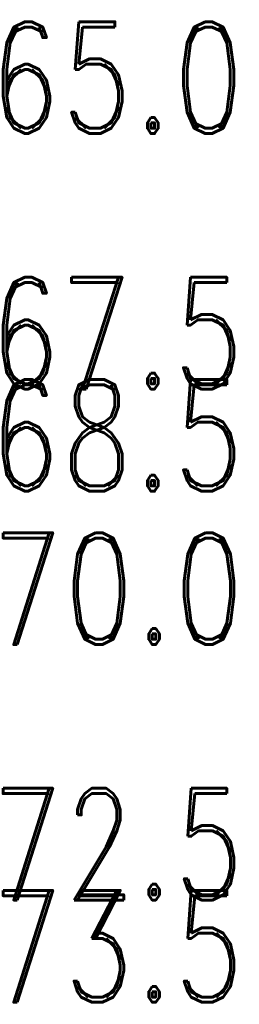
# Model space of a CAD drawing. Extents: x -2 to 113, y -136 to 16.
# Tile 81 of 256: x 56.84 to 58.99, y -99.01 to -89.38. Entities that reach past the tile are written whole.
import ezdxf
from ezdxf.enums import TextEntityAlignment as Align

# ---------------------------------------------------------------- set-up
doc = ezdxf.new("R2010")
doc.units = 0
doc.header["$MEASUREMENT"] = 0
doc.linetypes.add('SOLID', pattern=[0])
for name, color, linetype in [('10', 7, 'SOLID'), ('12', 7, 'SOLID'), ('14', 7, 'SOLID'), ('16', 7, 'SOLID'), ('18', 7, 'SOLID'), ('2', 7, 'SOLID'), ('20', 7, 'SOLID'), ('22', 7, 'SOLID'), ('24', 7, 'SOLID'), ('26', 7, 'SOLID'), ('27', 7, 'SOLID'), ('29', 7, 'SOLID'), ('30', 7, 'SOLID'), ('39', 7, 'SOLID'), ('4', 7, 'SOLID'), ('41', 7, 'SOLID'), ('43', 7, 'SOLID'), ('50', 7, 'SOLID'), ('52', 7, 'SOLID'), ('54', 7, 'SOLID'), ('57', 7, 'SOLID'), ('59', 7, 'SOLID'), ('6', 7, 'SOLID'), ('61', 7, 'SOLID'), ('63', 7, 'SOLID'), ('65', 7, 'SOLID'), ('67', 7, 'SOLID'), ('8', 7, 'SOLID')]:
    doc.layers.add(name, color=color, linetype=linetype)
doc.styles.add('ROMAND', font='romand', dxfattribs={"height": 1})

msp = doc.modelspace()

# ---------------------------------------------------------------- texts
at = {"layer": '10', "color": 7, "style": 'ROMAND', "width": 0.78}
for s, p in [('65.0', (59.0472, -90.4915)), ('70.0', (59.0472, -95.4915))]:
    msp.add_text(s, height=1.09412, dxfattribs=at).set_placement(p, align=Align.RIGHT)
at = {"layer": '12', "color": 7, "style": 'ROMAND', "width": 0.78}
for s, p in [('68.5', (59.0472, -93.9915)), ('73.5', (59.0472, -98.9915))]:
    msp.add_text(s, height=1.09412, dxfattribs=at).set_placement(p, align=Align.RIGHT)
at = {"layer": '14', "color": 7, "style": 'ROMAND', "width": 0.78}
for s, p in [('68.5', (59.0472, -93.9915)), ('73.5', (59.0472, -98.9915))]:
    msp.add_text(s, height=1.09412, dxfattribs=at).set_placement(p, align=Align.RIGHT)
at = {"layer": '16', "color": 7, "style": 'ROMAND', "width": 0.78}
for s, p in [('68.5', (59.0472, -93.9915)), ('73.5', (59.0472, -98.9915))]:
    msp.add_text(s, height=1.09412, dxfattribs=at).set_placement(p, align=Align.RIGHT)
at = {"layer": '18', "color": 7, "style": 'ROMAND', "width": 0.78}
for s, p in [('65.0', (59.0472, -90.4915)), ('70.0', (59.0472, -95.4915))]:
    msp.add_text(s, height=1.09412, dxfattribs=at).set_placement(p, align=Align.RIGHT)
at = {"layer": '2', "color": 7, "style": 'ROMAND', "width": 0.78}
for s, p in [('68.5', (59.0472, -93.9915)), ('73.5', (59.0472, -98.9915))]:
    msp.add_text(s, height=1.09412, dxfattribs=at).set_placement(p, align=Align.RIGHT)
at = {"layer": '20', "color": 7, "style": 'ROMAND', "width": 0.78}
for s, p in [('68.5', (59.0472, -93.9915)), ('73.5', (59.0472, -98.9915))]:
    msp.add_text(s, height=1.09412, dxfattribs=at).set_placement(p, align=Align.RIGHT)
at = {"layer": '22', "color": 7, "style": 'ROMAND', "width": 0.78}
for s, p in [('65.0', (59.0472, -90.4915)), ('70.0', (59.0472, -95.4915))]:
    msp.add_text(s, height=1.09412, dxfattribs=at).set_placement(p, align=Align.RIGHT)
at = {"layer": '24', "color": 7, "style": 'ROMAND', "width": 0.78}
for s, p in [('65.0', (59.0472, -90.4915)), ('70.0', (59.0472, -95.4915))]:
    msp.add_text(s, height=1.09412, dxfattribs=at).set_placement(p, align=Align.RIGHT)
at = {"layer": '26', "color": 7, "style": 'ROMAND', "width": 0.78}
msp.add_text('68.5', height=1.09412, dxfattribs=at).set_placement((59.0472, -93.9915), align=Align.RIGHT)
at = {"layer": '27', "color": 7, "style": 'ROMAND', "width": 0.78}
for s, p in [('67.5', (59.0472, -92.9915)), ('72.5', (59.0472, -97.9915))]:
    msp.add_text(s, height=1.09412, dxfattribs=at).set_placement(p, align=Align.RIGHT)
at = {"layer": '29', "color": 7, "style": 'ROMAND', "width": 0.78}
msp.add_text('68.5', height=1.09412, dxfattribs=at).set_placement((59.0472, -93.9915), align=Align.RIGHT)
at = {"layer": '30', "color": 7, "style": 'ROMAND', "width": 0.78}
for s, p in [('65.0', (59.0472, -90.4915)), ('70.0', (59.0472, -95.4915))]:
    msp.add_text(s, height=1.09412, dxfattribs=at).set_placement(p, align=Align.RIGHT)
at = {"layer": '39', "color": 7, "style": 'ROMAND', "width": 0.78}
for s, p in [('65.0', (59.0472, -90.4915)), ('70.0', (59.0472, -95.4915))]:
    msp.add_text(s, height=1.09412, dxfattribs=at).set_placement(p, align=Align.RIGHT)
at = {"layer": '4', "color": 7, "style": 'ROMAND', "width": 0.78}
for s, p in [('68.5', (59.0472, -93.9915)), ('73.5', (59.0472, -98.9915))]:
    msp.add_text(s, height=1.09412, dxfattribs=at).set_placement(p, align=Align.RIGHT)
at = {"layer": '41', "color": 7, "style": 'ROMAND', "width": 0.78}
for s, p in [('65.0', (59.0472, -90.4915)), ('70.0', (59.0472, -95.4915))]:
    msp.add_text(s, height=1.09412, dxfattribs=at).set_placement(p, align=Align.RIGHT)
at = {"layer": '43', "color": 7, "style": 'ROMAND', "width": 0.78}
for s, p in [('65.0', (59.0472, -90.4915)), ('70.0', (59.0472, -95.4915))]:
    msp.add_text(s, height=1.09412, dxfattribs=at).set_placement(p, align=Align.RIGHT)
at = {"layer": '50', "color": 7, "style": 'ROMAND', "width": 0.78}
for s, p in [('68.5', (59.0472, -93.9915)), ('73.5', (59.0472, -98.9915))]:
    msp.add_text(s, height=1.09412, dxfattribs=at).set_placement(p, align=Align.RIGHT)
at = {"layer": '52', "color": 7, "style": 'ROMAND', "width": 0.78}
for s, p in [('65.0', (59.0472, -90.4915)), ('70.0', (59.0472, -95.4915))]:
    msp.add_text(s, height=1.09412, dxfattribs=at).set_placement(p, align=Align.RIGHT)
at = {"layer": '54', "color": 7, "style": 'ROMAND', "width": 0.78}
for s, p in [('68.5', (59.0472, -93.9915)), ('73.5', (59.0472, -98.9915))]:
    msp.add_text(s, height=1.09412, dxfattribs=at).set_placement(p, align=Align.RIGHT)
at = {"layer": '57', "color": 7, "style": 'ROMAND', "width": 0.78}
for s, p in [('65.0', (59.0472, -90.4915)), ('70.0', (59.0472, -95.4915))]:
    msp.add_text(s, height=1.09412, dxfattribs=at).set_placement(p, align=Align.RIGHT)
at = {"layer": '59', "color": 7, "style": 'ROMAND', "width": 0.78}
for s, p in [('65.0', (59.0472, -90.4915)), ('70.0', (59.0472, -95.4915))]:
    msp.add_text(s, height=1.09412, dxfattribs=at).set_placement(p, align=Align.RIGHT)
at = {"layer": '6', "color": 7, "style": 'ROMAND', "width": 0.78}
for s, p in [('65.0', (59.0472, -90.4915)), ('70.0', (59.0472, -95.4915))]:
    msp.add_text(s, height=1.09412, dxfattribs=at).set_placement(p, align=Align.RIGHT)
at = {"layer": '61', "color": 7, "style": 'ROMAND', "width": 0.78}
for s, p in [('65.0', (59.0472, -90.4915)), ('70.0', (59.0472, -95.4915))]:
    msp.add_text(s, height=1.09412, dxfattribs=at).set_placement(p, align=Align.RIGHT)
at = {"layer": '63', "color": 7, "style": 'ROMAND', "width": 0.78}
for s, p in [('65.0', (59.0472, -90.4915)), ('70.0', (59.0472, -95.4915))]:
    msp.add_text(s, height=1.09412, dxfattribs=at).set_placement(p, align=Align.RIGHT)
at = {"layer": '65', "color": 7, "style": 'ROMAND', "width": 0.78}
for s, p in [('68.5', (59.0472, -93.9915)), ('73.5', (59.0472, -98.9915))]:
    msp.add_text(s, height=1.09412, dxfattribs=at).set_placement(p, align=Align.RIGHT)
at = {"layer": '67', "color": 7, "style": 'ROMAND', "width": 0.78}
for s, p in [('68.5', (59.0472, -93.9915)), ('73.5', (59.0472, -98.9915))]:
    msp.add_text(s, height=1.09412, dxfattribs=at).set_placement(p, align=Align.RIGHT)
at = {"layer": '8', "color": 7, "style": 'ROMAND', "width": 0.78}
for s, p in [('68.5', (59.0472, -93.9915)), ('73.5', (59.0472, -98.9915))]:
    msp.add_text(s, height=1.09412, dxfattribs=at).set_placement(p, align=Align.RIGHT)

doc.saveas('drawing.dxf')
